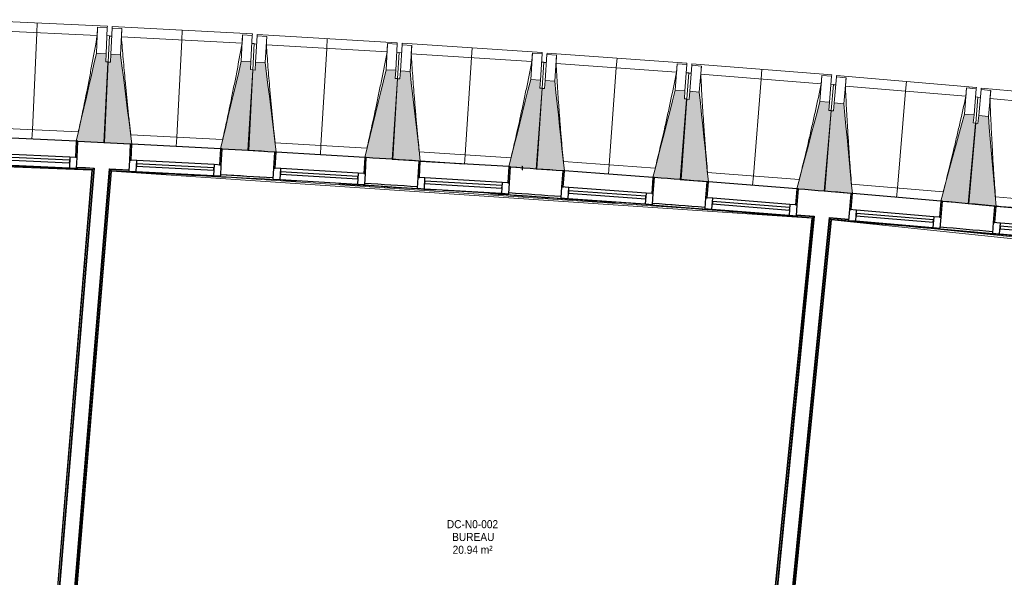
# Model space of a CAD drawing. Header units: millimetres. Extents: x -2845 to 74565, y -36590 to 13748.
# Tile 23 of 49: x 38311 to 44417, y -16971 to -13514. Entities that reach past the tile are written whole.
import ezdxf

# ---------------------------------------------------------------- set-up
doc = ezdxf.new("R2010")
doc.units = ezdxf.units.MM
doc.linetypes.add('Tiret', pattern=[2.5, 1.25, -1.25])
doc.layers.add('A-AREA', color=4, linetype='Tiret', lineweight=100, true_color=0x00ffff)
for name, color, linetype, lineweight in [('A-FLOR', 7, 'Continuous', 25), ('A-FLOR-HRAL', 7, 'Continuous', 18), ('A-GENM', 7, 'Continuous', 18), ('A-GLAZ', 7, 'Continuous', 25), ('A-WALL', 7, 'Continuous', 25), ('ESPACE', 7, 'Continuous', 30), ('I-WALL', 7, 'Continuous', 25), ('MUR', 7, 'Continuous', 25), ('S-BEAM', 7, 'Continuous', 18)]:
    doc.layers.add(name, color=color, linetype=linetype, lineweight=lineweight)
doc.styles.add('Arial_4', font='arial.ttf', dxfattribs={"width": 0.9, "height": 50})

# ---------------------------------------------------------------- blocks, each defined once
blk = doc.blocks.new('20_MUR PREFA_01 - Type 1-3119337-2021_015_1111_DCE_1_50_N0 FINI_CFO_DIS')
at = {"layer": 'A-GENM'}
for p, q in [((0, 722.1), (0, 661.4)), ((0, 661.4), (0, 58.5)), ((0, 0.7), (0, 58.5))]:
    blk.add_line(p, q, dxfattribs=at)
blk = doc.blocks.new('B02_DC_STR_rvt-1-2021_015_1111_DCE_1_50_N0 FINI_CFO_DIS')
at = {"layer": 'S-BEAM', "lineweight": 5, "true_color": 0x787878}
for points in [[(-14332.9, -14275.6), (-14309.9, -13775.2), (-14324.9, -13774.5), (-14322.6, -13724.5), (-14382.5, -13721.8), (-14507.6, -14266.8), (-14497.7, -14267.3), (-14497.7, -14268), (-14420.8, -14271.5)], [(-14172.5, -14285.5), (-14172.5, -14284.8), (-14162.7, -14284.8), (-14233.5, -13730.6), (-14293.4, -13727.5), (-14296.1, -13777.4), (-14311, -13776.6), (-14337.3, -14276.9), (-14175.5, -14285.4)], [(-13438.5, -14324), (-13412.3, -13823.8), (-13427.2, -13823), (-13425.1, -13773.1), (-13484.5, -13770), (-13613.1, -14314.2), (-13603.3, -14314.7), (-13603.3, -14315.4), (-13524.7, -14319.5)], [(-13278.2, -14335), (-13278.2, -14334.4), (-13268.4, -14334.4), (-13335.6, -13779.8), (-13395.5, -13776.3), (-13398.4, -13826.2), (-13413.4, -13825.3), (-13442.9, -14325.3), (-13279.8, -14335)], [(-12544.5, -14378.3), (-12515, -13878.3), (-12529.9, -13877.4), (-12527, -13827.5), (-12586.9, -13824), (-12719, -14367.4), (-12709.2, -14367.9), (-12709.2, -14368.6), (-12628.6, -14373.4)], [(-12374.3, -14391.1), (-12438, -13834.8), (-12497.9, -13830.9), (-12501.2, -13880.8), (-12516.1, -13879.8), (-12548.9, -14379.6), (-12429.4, -14387.4)], [(-11650.8, -14438.5), (-11618.1, -13938.6), (-11633, -13937.7), (-11629.7, -13887.8), (-11689.6, -13883.8), (-11824.8, -14424.6), (-11815.3, -14425.1), (-11815.3, -14427.7), (-11732.5, -14433.1)], [(-11480.8, -14451.6), (-11540.8, -13895.6), (-11600.7, -13891.3), (-11604.2, -13941.2), (-11619.2, -13940.1), (-11655.2, -14439.7), (-11490.7, -14451.6), (-11490.6, -14450.9), (-11488.2, -14451.1)], [(-10757.6, -14504.4), (-10721.5, -14004.8), (-10736.5, -14003.7), (-10732.9, -13953.9), (-10792.8, -13949.6), (-10931.9, -14491.2), (-10922.1, -14491.9), (-10922.1, -14492.6), (-10836.4, -14498.7)], [(-10587.6, -14518.7), (-10644, -13962.3), (-10703.8, -13957.6), (-10707.8, -14007.4), (-10722.7, -14006.3), (-10762, -14505.6), (-10597.5, -14518.6), (-10597.4, -14517.9), (-10594.6, -14518.1)], [(-9864.8, -14576.2), (-9825.5, -14076.8), (-9840.4, -14075.6), (-9836.5, -14025.8), (-9896.3, -14021.1), (-10039, -14561.8), (-10029.2, -14562.6), (-10029.2, -14563.3), (-9940.3, -14570.2)], [(-9694.9, -14591.5), (-9747.7, -14034.8), (-9807.5, -14029.7), (-9811.7, -14079.5), (-9826.7, -14078.3), (-9869.2, -14577.4), (-9704.8, -14591.4), (-9704.7, -14590.7), (-9701.4, -14591)], [(-8972.4, -14653.8), (-8929.9, -14154.7), (-8944.9, -14153.4), (-8940.6, -14103.6), (-9000.4, -14098.5), (-9146.6, -14638.2), (-9136.8, -14639.1), (-9136.8, -14639.8), (-9044.2, -14647.6)], [(-8802.6, -14670.9), (-8851.8, -14113.2), (-8911.6, -14107.7), (-8916.2, -14157.5), (-8931.1, -14156.1), (-8976.9, -14654.9), (-8808.8, -14670.3)]]:
    blk.add_hatch(color=8, dxfattribs=at).paths.add_polyline_path(points)
at = {"layer": 'S-BEAM'}
for p, q in [((-14314.7, -13553.6), (-15183.8, -13513.6)), ((-14314.7, -13553.6), (-14315.1, -13562.6)), ((-14377.7, -13611.4), (-15126.4, -13577)), ((-14375.1, -13559.9), (-14382.5, -13721.8)), ((-14375.1, -13559.9), (-14315.1, -13562.6)), ((-14375.1, -13560.1), (-14375.1, -13559.9)), ((-14315.1, -13562.6), (-14322.6, -13724.5)), ((-14302.5, -13613.3), (-14317.4, -13612.6)), ((-14302.5, -13613.3), (-14309.9, -13775.2)), ((-14287.6, -13615.6), (-14302.5, -13614.8)), ((-14293.4, -13727.5), (-14284.9, -13565.6)), ((-14284.9, -13565.6), (-14284.5, -13556.6)), ((-14284.9, -13565.6), (-14225, -13568.8)), ((-13415.7, -13602.2), (-14284.5, -13556.6)), ((-14233.5, -13730.6), (-14225, -13568.8)), ((-14225, -13568.8), (-14225, -13569)), ((-13476, -13608.1), (-13484.5, -13770)), ((-13476.1, -13608.3), (-13476, -13608.1)), ((-13476, -13608.1), (-13416.1, -13611.2)), ((-13416.1, -13611.2), (-13424.6, -13773.1)), ((-13415.7, -13602.2), (-13416.1, -13611.2)), ((-13395.5, -13776.3), (-13385.9, -13614.4)), ((-13385.9, -13614.4), (-13385.4, -13605.4)), ((-13385.9, -13614.4), (-13326, -13618)), ((-12516.9, -13656.7), (-13385.4, -13605.4)), ((-13479, -13659.6), (-14227.5, -13620.3)), ((-13403.8, -13662), (-13418.7, -13661.2)), ((-13403.8, -13662), (-13412.3, -13823.8)), ((-13388.9, -13664.4), (-13403.9, -13663.5)), ((-13335.6, -13779.8), (-13326, -13618)), ((-12580.6, -13713.6), (-13328.8, -13669.5)), ((-13326, -13618), (-13326, -13618.2)), ((-12577.3, -13662.2), (-12586.9, -13824)), ((-12577.4, -13662.4), (-12577.3, -13662.2)), ((-12577.3, -13662.2), (-12517.4, -13665.7)), ((-12517.4, -13665.7), (-12527, -13827.5)), ((-12516.9, -13656.7), (-12517.4, -13665.7)), ((-12497.9, -13830.9), (-12487.3, -13669.1)), ((-12487.3, -13669.1), (-12486.7, -13660.1)), ((-12487.3, -13669.1), (-12427.4, -13673)), ((-11618.6, -13717), (-12486.7, -13660.1)), ((-12438, -13834.8), (-12427.4, -13673)), ((-12427.4, -13673), (-12427.4, -13673.3)), ((-14322.6, -13724.5), (-14382.5, -13721.8)), ((-14324.9, -13774.5), (-14322.6, -13724.5)), ((-14293.4, -13727.5), (-14296.1, -13777.4)), ((-14233.5, -13730.6), (-14293.4, -13727.5)), ((-12505.4, -13716.5), (-12520.4, -13715.6)), ((-12505.4, -13716.5), (-12515, -13878.3)), ((-12490.6, -13719), (-12505.5, -13718)), ((-11682.6, -13773.5), (-12430.5, -13724.5)), ((-11679, -13722.1), (-11689.6, -13883.8)), ((-11679.1, -13722.4), (-11679, -13722.1)), ((-11679, -13722.1), (-11619.1, -13726)), ((-11619.1, -13726), (-11629.7, -13887.8)), ((-11618.6, -13717), (-11619.1, -13726)), ((-11600.7, -13891.3), (-11589, -13729.6)), ((-11589, -13729.6), (-11588.3, -13720.6)), ((-11589, -13729.6), (-11529.2, -13733.9)), ((-10720.6, -13783.2), (-11588.3, -13720.6)), ((-11540.8, -13895.6), (-11529.2, -13733.9)), ((-11529.2, -13733.9), (-11529.1, -13734.2)), ((-14311, -13776.6), (-14337.3, -14276.9)), ((-14332.9, -14275.6), (-14309.9, -13775.2)), ((-14309.9, -13775.2), (-14324.9, -13774.5)), ((-14296.1, -13777.4), (-14311, -13776.6)), ((-13424.6, -13773.1), (-13484.5, -13770)), ((-13427.2, -13823), (-13424.6, -13773.1)), ((-13395.5, -13776.3), (-13398.4, -13826.2)), ((-13335.6, -13779.8), (-13395.5, -13776.3)), ((-11607.4, -13776.9), (-11622.4, -13775.9)), ((-11607.4, -13776.9), (-11618.1, -13938.6)), ((-11592.6, -13779.5), (-11607.5, -13778.4)), ((-10785, -13839.3), (-11532.6, -13785.4)), ((-10781.1, -13787.9), (-10792.8, -13949.6)), ((-10781.1, -13787.9), (-10721.2, -13792.2)), ((-10781.1, -13788.1), (-10781.1, -13787.9)), ((-10721.2, -13792.2), (-10732.9, -13953.9)), ((-10720.6, -13783.2), (-10721.2, -13792.2)), ((-10703.8, -13957.6), (-10691.1, -13796)), ((-10691.1, -13796), (-10690.4, -13787)), ((-10691.1, -13796), (-10631.3, -13800.7)), ((-9823.1, -13855.2), (-10690.4, -13787)), ((-13413.4, -13825.3), (-13442.9, -14325.3)), ((-13438.5, -14324), (-13412.3, -13823.8)), ((-13412.3, -13823.8), (-13427.2, -13823)), ((-13398.4, -13826.2), (-13413.4, -13825.3)), ((-12527, -13827.5), (-12586.9, -13824)), ((-12529.9, -13877.4), (-12527, -13827.5)), ((-12497.9, -13830.9), (-12501.2, -13880.8)), ((-12438, -13834.8), (-12497.9, -13830.9)), ((-10709.9, -13843.1), (-10724.8, -13842.1)), ((-10709.9, -13843.1), (-10721.5, -14004.8)), ((-10695, -13845.8), (-10710, -13844.7)), ((-10644, -13962.3), (-10631.3, -13800.7)), ((-9887.9, -13910.9), (-10635.1, -13852.1)), ((-10631.3, -13800.7), (-10631.3, -13801)), ((-9883.6, -13859.5), (-9896.3, -14021.1)), ((-9883.7, -13859.8), (-9883.6, -13859.5)), ((-9883.6, -13859.5), (-9823.8, -13864.2)), ((-9823.1, -13855.2), (-9823.8, -13864.2)), ((-9793.7, -13868.2), (-9792.9, -13859.2)), ((-8926.1, -13933), (-9792.9, -13859.2)), ((-12516.1, -13879.8), (-12548.9, -14379.6)), ((-12544.5, -14378.3), (-12515, -13878.3)), ((-12515, -13878.3), (-12529.9, -13877.4)), ((-12501.2, -13880.8), (-12516.1, -13879.8)), ((-11629.7, -13887.8), (-11689.6, -13883.8)), ((-11633, -13937.7), (-11629.7, -13887.8)), ((-11600.7, -13891.3), (-11604.2, -13941.2)), ((-11540.8, -13895.6), (-11600.7, -13891.3)), ((-9823.8, -13864.2), (-9836.5, -14025.8)), ((-9812.8, -13915.2), (-9827.7, -13914.1)), ((-9812.8, -13915.2), (-9825.5, -14076.8)), ((-9798, -13918), (-9812.9, -13916.7)), ((-9807.5, -14029.7), (-9793.7, -13868.2)), ((-9793.7, -13868.2), (-9733.9, -13873.3)), ((-9747.7, -14034.8), (-9733.9, -13873.3)), ((-9733.9, -13873.3), (-9733.9, -13873.6)), ((-11619.2, -13940.1), (-11655.2, -14439.7)), ((-11650.8, -14438.5), (-11618.1, -13938.6)), ((-11618.1, -13938.6), (-11633, -13937.7)), ((-11604.2, -13941.2), (-11619.2, -13940.1)), ((-10732.9, -13953.9), (-10792.8, -13949.6)), ((-10736.5, -14003.7), (-10732.9, -13953.9)), ((-10703.8, -13957.6), (-10707.8, -14007.4)), ((-10644, -13962.3), (-10703.8, -13957.6)), ((-8991.2, -13988.3), (-9738.1, -13924.7)), ((-8986.6, -13937), (-9000.4, -14098.5)), ((-8986.7, -13937.2), (-8986.6, -13937)), ((-8986.6, -13937), (-8926.8, -13942.1)), ((-8926.8, -13942.1), (-8940.6, -14103.6)), ((-8926.1, -13933), (-8926.8, -13942.1)), ((-8911.6, -14107.7), (-8896.8, -13946.3)), ((-8896.8, -13946.3), (-8896, -13937.2)), ((-8896.8, -13946.3), (-8837, -13951.7)), ((-8029.6, -14016.7), (-8896, -13937.2)), ((-8851.8, -14113.2), (-8837, -13951.7)), ((-8837, -13951.7), (-8837, -13952)), ((-10722.7, -14006.3), (-10762, -14505.6)), ((-10757.6, -14504.4), (-10721.5, -14004.8)), ((-10721.5, -14004.8), (-10736.5, -14003.7)), ((-10707.8, -14007.4), (-10722.7, -14006.3)), ((-9836.5, -14025.8), (-9896.3, -14021.1)), ((-9840.4, -14075.6), (-9836.5, -14025.8)), ((-9807.5, -14029.7), (-9811.7, -14079.5)), ((-9747.7, -14034.8), (-9807.5, -14029.7)), ((-8916.1, -13993.2), (-8931.1, -13991.9)), ((-8916.1, -13993.2), (-8929.9, -14154.7)), ((-8901.3, -13996), (-8916.3, -13994.7)), ((-8095.1, -14071.6), (-8841.5, -14003.1)), ((-9826.7, -14078.3), (-9869.2, -14577.4)), ((-9864.8, -14576.2), (-9825.5, -14076.8)), ((-9825.5, -14076.8), (-9840.4, -14075.6)), ((-9811.7, -14079.5), (-9826.7, -14078.3)), ((-8940.6, -14103.6), (-9000.4, -14098.5)), ((-8944.9, -14153.4), (-8940.6, -14103.6)), ((-8931.1, -14156.1), (-8976.9, -14654.9)), ((-8972.4, -14653.8), (-8929.9, -14154.7)), ((-8929.9, -14154.7), (-8944.9, -14153.4)), ((-8916.2, -14157.5), (-8931.1, -14156.1)), ((-8911.6, -14107.7), (-8916.2, -14157.5)), ((-8851.8, -14113.2), (-8911.6, -14107.7)), ((-15064.7, -14183.4), (-14494.8, -14209.6)), ((-14497.8, -14268), (-14332.9, -14275.6)), ((-14337.3, -14276.9), (-14172.5, -14285.5)), ((-14169.7, -14227.1), (-13600, -14257)), ((-13275, -14276.6), (-12705.5, -14310.3)), ((-13603.4, -14315.4), (-13438.5, -14324)), ((-13442.9, -14325.3), (-13278.2, -14335)), ((-12380.7, -14332), (-11811.4, -14369.3)), ((-12709.3, -14368.6), (-12544.5, -14378.3)), ((-12548.9, -14379.6), (-12374.3, -14391.1)), ((-12099.8, -14408.4), (-12374.3, -14390.4)), ((-11486.7, -14393.2), (-10917.7, -14434.2)), ((-11815.5, -14427.7), (-11650.8, -14438.5)), ((-11655.2, -14439.7), (-11490.7, -14451.6)), ((-10593.1, -14460.2), (-10024.4, -14505)), ((-10922.2, -14492.6), (-10757.6, -14504.4)), ((-10762, -14505.6), (-10597.5, -14518.6)), ((-10029.3, -14563.2), (-9864.8, -14576.2)), ((-9869.2, -14577.4), (-9704.8, -14591.4)), ((-9700.1, -14533.1), (-9131.6, -14581.5)), ((-9136.9, -14639.7), (-8972.4, -14653.8)), ((-8807.5, -14611.7), (-8239.4, -14663.8)), ((-8976.9, -14654.9), (-8802.6, -14670.9)), ((-8528.7, -14695.3), (-8802.7, -14670.2))]:
    blk.add_line(p, q, dxfattribs=at)
at = {"layer": 'S-BEAM', "flags": 128}
for points in [[(-14377.7, -13611.4), (-14377.2, -13601.1), (-14376.7, -13590.9), (-14376.1, -13580.6), (-14375.6, -13570.4), (-14375.1, -13560.1)], [(-14225, -13569), (-14225.5, -13579.3), (-14226, -13589.5), (-14226.5, -13599.8), (-14227, -13610), (-14227.5, -13620.3)], [(-13479, -13659.6), (-13478.4, -13649.3), (-13477.8, -13639.1), (-13477.2, -13628.8), (-13476.7, -13618.6), (-13476.1, -13608.3)], [(-13326, -13618.2), (-13326.6, -13628.5), (-13327.2, -13638.7), (-13327.7, -13649), (-13328.3, -13659.2), (-13328.8, -13669.5)], [(-12580.6, -13713.6), (-12580, -13703.4), (-12579.3, -13693.2), (-12578.7, -13682.9), (-12578, -13672.7), (-12577.4, -13662.4)], [(-12427.4, -13673.3), (-12428, -13683.5), (-12428.7, -13693.8), (-12429.3, -13704), (-12429.9, -13714.3), (-12430.5, -13724.5)], [(-14382.5, -13721.8), (-14398.2, -13790), (-14413.8, -13858.2), (-14429.5, -13926.4), (-14445.1, -13994.7), (-14460.8, -14062.9), (-14476.4, -14131.1), (-14492.1, -14199.3), (-14507.6, -14266.8)], [(-14162.6, -14285.3), (-14171.4, -14216.6), (-14180.3, -14147.2), (-14189.1, -14077.8), (-14198, -14008.3), (-14206.9, -13938.9), (-14215.8, -13869.5), (-14224.6, -13800.1), (-14233.5, -13730.6)], [(-11682.6, -13773.5), (-11681.9, -13763.3), (-11681.2, -13753.1), (-11680.5, -13742.8), (-11679.8, -13732.6), (-11679.1, -13722.4)], [(-11529.1, -13734.2), (-11529.8, -13744.4), (-11530.5, -13754.7), (-11531.2, -13764.9), (-11531.9, -13775.2), (-11532.6, -13785.4)], [(-13484.5, -13770), (-13500.6, -13838.1), (-13516.7, -13906.2), (-13532.8, -13974.3), (-13548.9, -14042.4), (-13565, -14110.5), (-13581.1, -14178.6), (-13597.2, -14246.8), (-13613.1, -14314.2)], [(-13268.3, -14334.9), (-13276.6, -14266.2), (-13285.1, -14196.7), (-13293.5, -14127.2), (-13301.9, -14057.7), (-13310.3, -13988.2), (-13318.8, -13918.8), (-13327.2, -13849.3), (-13335.6, -13779.8)], [(-10785, -13839.3), (-10784.3, -13829.1), (-10783.5, -13818.8), (-10782.7, -13808.6), (-10781.9, -13798.4), (-10781.1, -13788.1)], [(-12586.9, -13824), (-12603.4, -13892), (-12620, -13960), (-12636.5, -14028), (-12653, -14096), (-12669.6, -14164), (-12686.1, -14232), (-12702.6, -14300), (-12719, -14367.4)], [(-12374.3, -14391.1), (-12382.2, -14321.5), (-12390.2, -14252), (-12398.2, -14182.5), (-12406.1, -14112.9), (-12414.1, -14043.4), (-12422.1, -13973.9), (-12430, -13904.3), (-12438, -13834.8)], [(-10631.3, -13801), (-10632.1, -13811.2), (-10632.8, -13821.4), (-10633.6, -13831.7), (-10634.4, -13841.9), (-10635.1, -13852.1)], [(-9887.9, -13910.9), (-9887.1, -13900.7), (-9886.2, -13890.4), (-9885.4, -13880.2), (-9884.5, -13870), (-9883.7, -13859.8)], [(-11689.6, -13883.8), (-11706.6, -13951.7), (-11723.6, -14019.6), (-11740.6, -14087.5), (-11757.5, -14155.4), (-11774.5, -14223.3), (-11791.5, -14291.2), (-11808.5, -14359.1), (-11824.8, -14424.6)], [(-11480.8, -14451.6), (-11488.2, -14382.7), (-11495.7, -14313.1), (-11503.2, -14243.5), (-11510.7, -14174), (-11518.3, -14104.4), (-11525.8, -14034.8), (-11533.3, -13965.2), (-11540.8, -13895.6)], [(-9733.9, -13873.6), (-9734.7, -13883.8), (-9735.6, -13894), (-9736.4, -13904.2), (-9737.2, -13914.5), (-9738.1, -13924.7)], [(-10792.8, -13949.6), (-10810.2, -14017.3), (-10827.6, -14085.1), (-10845, -14152.9), (-10862.4, -14220.7), (-10879.8, -14288.5), (-10897.3, -14356.3), (-10914.7, -14424.1), (-10931.9, -14491.2)], [(-10587.6, -14518.7), (-10594.6, -14449.7), (-10601.6, -14380.1), (-10608.7, -14310.5), (-10615.8, -14240.8), (-10622.8, -14171.2), (-10629.9, -14101.6), (-10637, -14031.9), (-10644, -13962.3)], [(-8991.2, -13988.3), (-8990.3, -13978.1), (-8989.4, -13967.9), (-8988.5, -13957.7), (-8987.6, -13947.4), (-8986.7, -13937.2)], [(-8837, -13952), (-8837.9, -13962.2), (-8838.8, -13972.4), (-8839.7, -13982.7), (-8840.6, -13992.9), (-8841.5, -14003.1)], [(-9896.3, -14021.1), (-9914.2, -14088.8), (-9932.1, -14156.4), (-9949.9, -14224.1), (-9967.8, -14291.8), (-9985.6, -14359.5), (-10003.5, -14427.1), (-10021.4, -14494.8), (-10039, -14561.8)], [(-9694.9, -14591.5), (-9701.4, -14522.5), (-9708, -14452.9), (-9714.6, -14383.2), (-9721.3, -14313.5), (-9727.9, -14243.8), (-9734.5, -14174.2), (-9741.1, -14104.5), (-9747.7, -14034.8)], [(-9000.4, -14098.5), (-9018.7, -14166), (-9037, -14233.6), (-9055.3, -14301.1), (-9073.6, -14368.7), (-9091.9, -14436.2), (-9110.2, -14503.8), (-9128.5, -14571.4), (-9146.6, -14638.2)], [(-8802.6, -14670.9), (-8808.8, -14601.2), (-8814.9, -14531.5), (-8821.1, -14461.7), (-8827.2, -14392), (-8833.4, -14322.3), (-8839.5, -14252.6), (-8845.7, -14182.9), (-8851.8, -14113.2)]]:
    blk.add_lwpolyline(points, dxfattribs=at)
at = {"layer": 'S-BEAM'}
for points, knots in [([(-14494.9, -14209.6), (-14485.9, -14168.3), (-14472.3, -14104.5), (-14454.5, -14017.9), (-14439.8, -13944.7), (-14424.4, -13865.7), (-14403, -13752.7), (-14387.7, -13668), (-14377.7, -13611.4)], [0.0183438, 0.0183438, 0.0183438, 0.0183438, 0.2222222, 0.3333333, 0.4444444, 0.5833333, 0.7222222, 1, 1, 1, 1]), ([(-14227.5, -13620.3), (-14224, -13666.1), (-14218.5, -13734.8), (-14210.6, -13826.4), (-14203.8, -13900.8), (-14196.2, -13981), (-14187.4, -14066.8), (-14178.6, -14148.9), (-14172.5, -14202.3), (-14169.6, -14227.1)], [0, 0, 0, 0, 0.2222222, 0.3333333, 0.4444444, 0.5833333, 0.7222222, 0.8611111, 0.9816328, 0.9816328, 0.9816328, 0.9816328]), ([(-13600.1, -14257), (-13590.8, -14215.8), (-13576.8, -14152), (-13558.5, -14065.6), (-13543.3, -13992.5), (-13527.4, -13913.6), (-13505.2, -13800.7), (-13489.3, -13716.1), (-13479, -13659.6)], [0.0183438, 0.0183438, 0.0183438, 0.0183438, 0.2222222, 0.3333333, 0.4444444, 0.5833333, 0.7222222, 1, 1, 1, 1]), ([(-13328.8, -13669.5), (-13325.6, -13715.3), (-13320.6, -13784.1), (-13313.3, -13875.7), (-13307, -13950.2), (-13299.9, -14030.3), (-13291.7, -14116.2), (-13283.4, -14198.4), (-13277.6, -14251.8), (-13274.9, -14276.7)], [0, 0, 0, 0, 0.2222222, 0.3333333, 0.4444444, 0.5833333, 0.7222222, 0.8611111, 0.9816328, 0.9816328, 0.9816328, 0.9816328]), ([(-12705.6, -14310.3), (-12696.1, -14269.1), (-12681.6, -14205.5), (-12662.7, -14119.2), (-12647.1, -14046.1), (-12630.7, -13967.3), (-12607.8, -13854.6), (-12591.3, -13770.1), (-12580.6, -13713.6)], [0.0183438, 0.0183438, 0.0183438, 0.0183438, 0.2222222, 0.3333333, 0.4444444, 0.5833333, 0.7222222, 1, 1, 1, 1]), ([(-12430.5, -13724.5), (-12427.6, -13770.4), (-12423, -13839.2), (-12416.3, -13930.8), (-12410.5, -14005.4), (-12403.9, -14085.6), (-12396.3, -14171.5), (-12388.5, -14253.7), (-12383.1, -14307.2), (-12380.5, -14332)], [0, 0, 0, 0, 0.2222222, 0.3333333, 0.4444444, 0.5833333, 0.7222222, 0.8611111, 0.9816328, 0.9816328, 0.9816328, 0.9816328]), ([(-11811.5, -14369.4), (-11801.7, -14328.3), (-11786.8, -14264.7), (-11767.4, -14178.5), (-11751.3, -14105.6), (-11734.3, -14026.9), (-11710.7, -13914.3), (-11693.7, -13829.9), (-11682.6, -13773.5)], [0.0183438, 0.0183438, 0.0183438, 0.0183438, 0.2222222, 0.3333333, 0.4444444, 0.5833333, 0.7222222, 1, 1, 1, 1]), ([(-11532.6, -13785.4), (-11530, -13831.3), (-11525.9, -13900.1), (-11519.7, -13991.8), (-11514.5, -14066.4), (-11508.4, -14146.6), (-11501.3, -14232.6), (-11494.1, -14314.9), (-11489, -14368.4), (-11486.6, -14393.2)], [0, 0, 0, 0, 0.2222222, 0.3333333, 0.4444444, 0.5833333, 0.7222222, 0.8611111, 0.9816328, 0.9816328, 0.9816328, 0.9816328]), ([(-10917.8, -14434.3), (-10907.7, -14393.2), (-10892.5, -14329.8), (-10872.4, -14243.7), (-10855.8, -14170.9), (-10838.4, -14092.3), (-10814.1, -13979.9), (-10796.5, -13895.6), (-10785, -13839.3)], [0.0183438, 0.0183438, 0.0183438, 0.0183438, 0.2222222, 0.3333333, 0.4444444, 0.5833333, 0.7222222, 1, 1, 1, 1]), ([(-10635.1, -13852.1), (-10632.8, -13898), (-10629.1, -13966.9), (-10623.6, -14058.6), (-10618.8, -14133.2), (-10613.2, -14213.5), (-10606.7, -14299.5), (-10600, -14381.8), (-10595.3, -14435.4), (-10593, -14460.2)], [0, 0, 0, 0, 0.2222222, 0.3333333, 0.4444444, 0.5833333, 0.7222222, 0.8611111, 0.9816328, 0.9816328, 0.9816328, 0.9816328]), ([(-10024.5, -14505), (-10014.2, -14464), (-9998.5, -14400.7), (-9977.9, -14314.7), (-9960.8, -14242), (-9942.9, -14163.5), (-9917.8, -14051.3), (-9899.7, -13967.1), (-9887.9, -13910.9)], [0.0183438, 0.0183438, 0.0183438, 0.0183438, 0.2222222, 0.3333333, 0.4444444, 0.5833333, 0.7222222, 1, 1, 1, 1]), ([(-9738.1, -13924.7), (-9736.1, -13970.6), (-9732.8, -14039.5), (-9727.9, -14131.2), (-9723.6, -14205.9), (-9718.5, -14286.2), (-9712.6, -14372.3), (-9706.4, -14454.6), (-9702, -14508.2), (-9699.9, -14533.1)], [0, 0, 0, 0, 0.2222222, 0.3333333, 0.4444444, 0.5833333, 0.7222222, 0.8611111, 0.9816328, 0.9816328, 0.9816328, 0.9816328]), ([(-9131.7, -14581.5), (-9121.1, -14540.6), (-9105, -14477.4), (-9083.9, -14391.6), (-9066.4, -14319), (-9047.9, -14240.6), (-9022.1, -14128.6), (-9003.4, -14044.5), (-8991.2, -13988.3)], [0.0183438, 0.0183438, 0.0183438, 0.0183438, 0.2222222, 0.3333333, 0.4444444, 0.5833333, 0.7222222, 1, 1, 1, 1]), ([(-8841.5, -14003.1), (-8839.8, -14049.1), (-8837, -14117.9), (-8832.7, -14209.7), (-8828.8, -14284.4), (-8824.3, -14364.7), (-8818.9, -14450.8), (-8813.3, -14533.2), (-8809.3, -14586.8), (-8807.3, -14611.7)], [0, 0, 0, 0, 0.2222222, 0.3333333, 0.4444444, 0.5833333, 0.7222222, 0.8611111, 0.9816328, 0.9816328, 0.9816328, 0.9816328])]:
    blk.add_open_spline(points, degree=3, knots=knots, dxfattribs=at)
at = {"layer": 'S-BEAM', "color": 5, "lineweight": 25, "true_color": 0x0000ff}
for p, rotation in [((-14782.4, -14254.9), 357.3684062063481), ((-13887.9, -14300.5), 356.9953398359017), ((-12993.7, -14351.8), 356.6222734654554), ((-12099.9, -14409), 356.249207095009), ((-11206.4, -14472.1), 355.8761407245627), ((-10313.4, -14540.9), 355.5030743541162), ((-9420.8, -14615.6), 355.1300079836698)]:
    blk.add_blockref('20_MUR PREFA_01 - Type 1-3119337-2021_015_1111_DCE_1_50_N0 FINI_CFO_DIS', p, dxfattribs=dict(at, rotation=rotation))
blk = doc.blocks.new('XXX_VIDE FENETRE - 550-377501-2021_015_1111_DCE_1_50_N0 FINI_CFO_DIS')
at = {"layer": 'A-GLAZ'}
for p, q in [((-285, 0), (-285, -100)), ((-275, 0), (-285, 0)), ((275, 0), (-275, 0)), ((-275, -100), (-275, 0)), ((285, 0), (275, 0)), ((275, 0), (275, -100)), ((285, -100), (285, 0)), ((-285, -100), (-275, -100)), ((-240, -100), (-285, -100)), ((-285, -100), (-285, -167.5)), ((-240, -167.5), (-240, -100)), ((240, -100), (-240, -100)), ((240, -100), (240, -167.5)), ((285, -100), (240, -100)), ((275, -100), (285, -100)), ((285, -167.5), (285, -100)), ((-285, -167.5), (-240, -167.5)), ((-240, -167.5), (240, -167.5)), ((240, -167.5), (285, -167.5))]:
    blk.add_line(p, q, dxfattribs=at)
at = {"layer": 'A-GLAZ', "color": 173, "true_color": 0x5c63b1}
for p, q in [((240, -120), (-240, -120)), ((-240, -120), (-240, -135)), ((240, -135), (240, -120)), ((-240, -135), (240, -135))]:
    blk.add_line(p, q, dxfattribs=at)
blk = doc.blocks.new('Garde-corps - Garde-corps-505471-2021_015_1111_DCE_1_50_N0 FINI_CFO_DIS')
at = {"layer": 'A-FLOR-HRAL'}
for p, q in [((-17265.9, -14326.2), (-14802.9, -14420.9)), ((-14410.7, -14446.4), (-14803.3, -19179.3)), ((-14409, -14444.9), (-14801.8, -19181.1)), ((-14407.1, -14443.2), (-14800.2, -19182.9)), ((-14399.4, -14436.5), (-14793.7, -19190.6)), ((-14505.3, -14432.4), (-14399.4, -14436.5)), ((-14505.1, -14428.2), (-14396.1, -14433.6)), ((-14420.8, -14444.3), (-14409, -14444.9)), ((-14410.7, -14446.4), (-14410.7, -14446.4))]:
    blk.add_line(p, q, dxfattribs=at)
at = {"layer": 'A-FLOR-HRAL', "flags": 128}
for points in [[(-23168.9, -14284.7), (-17678.6, -14320.7), (-14410.7, -14446.4)], [(-14410.7, -14446.4), (-14410.7, -14446.4), (-14410.6, -14446.3), (-14410.5, -14446.2), (-14410.3, -14446), (-14410.1, -14445.8), (-14409.8, -14445.6), (-14409.6, -14445.4), (-14409.4, -14445.2), (-14409.2, -14445), (-14409, -14444.9)], [(-14407.1, -14443.2), (-14403.2, -14439.8), (-14399.4, -14436.5)], [(-14399.4, -14436.5), (-14399.2, -14436.4), (-14398.9, -14436.1), (-14398.5, -14435.7), (-14397.9, -14435.2), (-14397.3, -14434.7), (-14396.7, -14434.2), (-14396.1, -14433.6)]]:
    blk.add_lwpolyline(points, dxfattribs=at)
at = {"layer": 'A-FLOR-HRAL'}
for radius, start, end in [(137273, 87.112212, 90.771971), (137269.6, 87.113668, 87.605372)]:
    blk.add_arc((-21322.9, -151541.9), radius, start, end, dxfattribs=at)
blk = doc.blocks.new('Garde-corps - Garde-corps-505703-2021_015_1111_DCE_1_50_N0 FINI_CFO_DIS')
at = {"layer": 'A-FLOR-HRAL'}
for p, q in [((-14693, -19199), (-14298.4, -14441.6)), ((-14685.3, -19192.5), (-14291.9, -14449.1)), ((-14683.5, -19190.9), (-14290.3, -14450.9)), ((-14681.7, -19189.4), (-14288.8, -14452.6)), ((-14301.2, -14438.5), (-14180.9, -14444.7)), ((-14298.4, -14441.6), (-14181.1, -14449.5)), ((-14290.3, -14450.9), (-14221.6, -14454.4)), ((-14288.8, -14452.6), (-9946.8, -14744.5)), ((-14003.6, -14461.4), (-10204.3, -14716.8)), ((-13320.6, -14492.2), (-13287.6, -14494.1)), ((-13226, -14509.6), (-13144.8, -14514.5)), ((-12230.3, -14572.1), (-12116.5, -14579.7)), ((-10933.7, -14652.5), (-10909.1, -14654.3)), ((-11035.5, -14656.7), (-11030.4, -14657)), ((-9946.8, -14744.5), (-10346.7, -18775.8)), ((-9945, -14743), (-10345, -18775.9)), ((-9943.1, -14741.4), (-10341.1, -18754.3)), ((-9935.3, -14734.9), (-10334, -18754.4)), ((-10042.2, -14727.7), (-9935.3, -14734.9)), ((-10041.8, -14723.1), (-9932, -14732.2)), ((-10039.8, -14735.1), (-9945, -14743)), ((-9946.8, -14744.5), (-9946.8, -14744.5)), ((-10348.1, -18790.7), (-10363.9, -18949.9)), ((-10346.5, -18790.8), (-10362.3, -18950.1)), ((-10346.9, -18812.7), (-10358.4, -18928.5)), ((-10339.9, -18814.1), (-10351.2, -18928.6)), ((-10365.4, -18964.8), (-10381.2, -19124.1)), ((-10363.8, -18965), (-10379.6, -19124.2)), ((-10364.2, -18986.9), (-10375.7, -19102.6)), ((-10357.2, -18988.8), (-10368.5, -19102.7)), ((-10382.7, -19139), (-10423.2, -19547.4)), ((-10381, -19139.1), (-10421.5, -19547.5)), ((-10381.5, -19161), (-10419.8, -19547.7)), ((-10374.4, -19162.4), (-10412.7, -19548.4)), ((-14685.3, -19192.5), (-14693, -19199)), ((-11497, -19464.1), (-14693, -19199)), ((-11496.4, -19457), (-14685.3, -19192.5)), ((-11496.3, -19455.2), (-14683.5, -19190.9)), ((-11496.1, -19453.6), (-14681.7, -19189.4)), ((-11497.2, -19467), (-11497, -19464.1)), ((-11496.4, -19457), (-11497, -19464.1)), ((-11496.3, -19455.2), (-11496.4, -19457)), ((-11496.3, -19455.2), (-11496.1, -19453.6)), ((-10423.2, -19547.4), (-10421.5, -19547.5)), ((-10419.8, -19547.7), (-10421.5, -19547.5)), ((-10412.7, -19548.4), (-10419.8, -19547.7)), ((-10412.7, -19548.4), (-10409.7, -19548.7))]:
    blk.add_line(p, q, dxfattribs=at)
at = {"layer": 'A-FLOR-HRAL', "flags": 128}
for points in [[(-14291.9, -14449.1), (-14295.2, -14445.3), (-14298.4, -14441.6)], [(-9946.8, -14744.5), (-9946.8, -14744.5), (-9946.7, -14744.4), (-9946.5, -14744.3), (-9946.3, -14744.1), (-9946.1, -14743.9), (-9945.9, -14743.7), (-9945.6, -14743.5), (-9945.4, -14743.3), (-9945.2, -14743.2), (-9945, -14743)], [(-9943.1, -14741.4), (-9939.2, -14738.1), (-9935.3, -14734.9)], [(-9935.3, -14734.9), (-9935.2, -14734.8), (-9934.8, -14734.5), (-9934.4, -14734.1), (-9933.8, -14733.7), (-9933.2, -14733.2), (-9932.6, -14732.7), (-9932, -14732.2)]]:
    blk.add_lwpolyline(points, dxfattribs=at)
at = {"layer": 'A-FLOR-HRAL'}
for radius, start, end in [(137273, 85.24477, 87.064083), (137269.6, 86.648438, 87.062717), (137283.1, 86.667186, 86.779999), (137283.1, 86.270695, 86.406616), (137269.6, 86.221927, 86.473789), (137283.1, 85.897745, 86.032794), (137269.6, 85.755463, 86.080121), (137269.6, 85.246202, 85.659974), (137283.1, 85.524362, 85.642176)]:
    blk.add_arc((-21322.9, -151541.9), radius, start, end, dxfattribs=at)
for points, knots in [([(-14298.4, -14441.6), (-14298.4, -14441.6), (-14298.5, -14441.6), (-14298.5, -14441.5), (-14298.6, -14441.5), (-14298.6, -14441.4), (-14298.7, -14441.3), (-14298.8, -14441.2), (-14298.9, -14441.1), (-14299, -14441), (-14299.1, -14440.9), (-14299.2, -14440.8), (-14299.3, -14440.6), (-14299.4, -14440.5), (-14299.5, -14440.4), (-14299.6, -14440.2), (-14299.8, -14440.1), (-14299.9, -14439.9), (-14300.2, -14439.6), (-14300.7, -14439.1), (-14301, -14438.7), (-14301.2, -14438.5)], [0, 0, 0, 0, 0.071429, 0.107143, 0.142857, 0.214286, 0.25, 0.285714, 0.321429, 0.357143, 0.392857, 0.428571, 0.464286, 0.5, 0.535714, 0.571429, 0.607143, 0.642857, 0.714286, 0.857143, 1, 1, 1, 1]), ([(-14288.8, -14452.6), (-14288.8, -14452.6), (-14288.8, -14452.6), (-14288.9, -14452.5), (-14289, -14452.4), (-14289.1, -14452.3), (-14289.2, -14452.1), (-14289.4, -14452), (-14289.6, -14451.8), (-14289.8, -14451.5), (-14289.9, -14451.4), (-14290.1, -14451.1), (-14290.2, -14451), (-14290.3, -14450.9)], [0.075, 0.075, 0.075, 0.075, 0.15, 0.2125, 0.275, 0.35, 0.425, 0.5, 0.6, 0.7, 0.775, 0.85, 1, 1, 1, 1]), ([(-14693, -19199), (-14693, -19199), (-14693.1, -19199), (-14693.3, -19199.2), (-14693.5, -19199.3), (-14693.7, -19199.5), (-14693.8, -19199.7), (-14694, -19199.8), (-14694.3, -19200), (-14694.6, -19200.3), (-14694.8, -19200.5), (-14695.1, -19200.7), (-14695.6, -19201.1), (-14696, -19201.5), (-14696.3, -19201.7)], [0, 0, 0, 0, 0.166667, 0.25, 0.333333, 0.416667, 0.458333, 0.5, 0.583333, 0.666667, 0.708333, 0.75, 0.833333, 1, 1, 1, 1]), ([(-14681.7, -19189.4), (-14681.7, -19189.4), (-14681.7, -19189.4), (-14681.8, -19189.5), (-14682, -19189.6), (-14682.2, -19189.8), (-14682.3, -19189.9), (-14682.5, -19190.1), (-14682.6, -19190.2), (-14682.8, -19190.3), (-14682.9, -19190.4), (-14683, -19190.5), (-14683.1, -19190.6), (-14683.3, -19190.7), (-14683.4, -19190.8), (-14683.5, -19190.9)], [0.1, 0.1, 0.1, 0.1, 0.2, 0.3, 0.4, 0.475, 0.55, 0.6, 0.65, 0.7, 0.75, 0.8, 0.85, 0.9, 1, 1, 1, 1])]:
    blk.add_open_spline(points, degree=3, knots=knots, dxfattribs=at)
blk = doc.blocks.new('Garde-corps - Garde-corps-505843-2021_015_1111_DCE_1_50_N0 FINI_CFO_DIS')
at = {"layer": 'A-FLOR-HRAL'}
for p, q in [((-10233.5, -18764.4), (-9834.6, -14743.3)), ((-10226.9, -18787.6), (-9826.7, -14752.9)), ((-10226.4, -18765.7), (-9828.2, -14751)), ((-10225.2, -18787.8), (-9825.2, -14754.7)), ((-9837.3, -14740.1), (-9718.3, -14750.1)), ((-9834.6, -14743.3), (-9718.7, -14755.3)), ((-9825.2, -14754.7), (-4600.3, -15294.7)), ((-9591.9, -14768.4), (-4588.7, -15285.5)), ((-8517.7, -14869.2), (-8446.7, -14875.9)), ((-8258.5, -14881.8), (-8097.5, -14897.3)), ((-8084.4, -14898.6), (-7936.5, -14913)), ((-7981.2, -14920.5), (-7771.3, -14941.2)), ((-7273.8, -14982.5), (-7144.3, -14995.9)), ((-6635.1, -15058.7), (-6618.7, -15060.5)), ((-6556.6, -15067.2), (-6458.6, -15077.8)), ((-6479.6, -15063.6), (-6333.6, -15079.5)), ((-6318.2, -15081.2), (-6156.9, -15099.1)), ((-4600.3, -15294.7), (-4938.3, -18181)), ((-4598.5, -15293.3), (-4936.9, -18182.8)), ((-4596.6, -15291.7), (-4935.4, -18184.8)), ((-4588.7, -15285.5), (-4929.1, -18192.7)), ((-4701.1, -15268.7), (-4595.5, -15281.7)), ((-7517.9, -17878.9), (-7713.5, -19767.3)), ((-7516.5, -17880.7), (-7712, -19769.1)), ((-7514.9, -17882.7), (-7710.4, -19771)), ((-4938.3, -18181), (-7517.9, -17878.9)), ((-4936.9, -18182.8), (-7516.5, -17880.7)), ((-4935.4, -18184.8), (-7514.9, -17882.7)), ((-7514.9, -17882.7), (-7508.6, -17890.6)), ((-7508.6, -17890.6), (-7704.1, -19778.7)), ((-4929.1, -18192.7), (-7508.6, -17890.6)), ((-4935.4, -18184.8), (-4929.1, -18192.7)), ((-10244.1, -18961.8), (-10228.3, -18802.6)), ((-10242.5, -18962), (-10226.7, -18802.7)), ((-10250.7, -18938.5), (-10239.4, -18824.1)), ((-10243.7, -18939.8), (-10232.2, -18824.1)), ((-10261.4, -19135.9), (-10245.6, -18976.7)), ((-10259.8, -19136.1), (-10244, -18976.9)), ((-10268, -19112.7), (-10256.7, -18998.2)), ((-10261, -19114), (-10249.5, -18998.3)), ((-10304.1, -19566), (-10262.9, -19150.9)), ((-10302.4, -19566.2), (-10261.2, -19151)), ((-10312.9, -19565.3), (-10273.9, -19172.4)), ((-10305.8, -19565.9), (-10266.8, -19172.4)), ((-9242.3, -19651.1), (-9242.5, -19654.1)), ((-9242.3, -19651.1), (-9241.7, -19644)), ((-7704.1, -19778.7), (-9242.3, -19651.1)), ((-9241.7, -19644), (-9241.5, -19642.2)), ((-7710.4, -19771), (-9241.7, -19644)), ((-9241.4, -19640.6), (-9241.5, -19642.2)), ((-7712, -19769.1), (-9241.5, -19642.2)), ((-7713.5, -19767.3), (-9241.4, -19640.6)), ((-7710.4, -19771), (-7704.1, -19778.7))]:
    blk.add_line(p, q, dxfattribs=at)
at = {"layer": 'A-FLOR-HRAL', "flags": 128}
for points in [[(-9828.2, -14751), (-9831.4, -14747.2), (-9834.6, -14743.3)], [(-4600.3, -15294.7), (-4600.3, -15294.7), (-4600.2, -15294.6), (-4600.1, -15294.5), (-4599.9, -15294.3), (-4599.6, -15294.1), (-4599.4, -15294), (-4599.2, -15293.8), (-4598.9, -15293.6), (-4598.7, -15293.4), (-4598.5, -15293.3)], [(-4596.6, -15291.7), (-4592.6, -15288.6), (-4588.7, -15285.5)], [(-4588.7, -15285.5), (-4588.5, -15285.4), (-4588.2, -15285.2), (-4587.7, -15284.8), (-4587.2, -15284.4), (-4586.6, -15283.9), (-4586, -15283.4), (-4585.4, -15282.9)]]:
    blk.add_lwpolyline(points, dxfattribs=at)
at = {"layer": 'A-FLOR-HRAL'}
for radius, start, end in [(137273, 83.001273, 85.19666), (137271.2, 84.911937, 85.195943), (137269.6, 84.677453, 85.195271), (137283.1, 84.777165, 84.913087), (137269.6, 84.193646, 84.601317), (137283.1, 84.030833, 84.166322), (137269.6, 83.602126, 84.001978), (137271.2, 83.550483, 83.770246), (137269.6, 83.002675, 83.51766), (137283.1, 83.283636, 83.419558), (137271.2, 83.001996, 83.285881)]:
    blk.add_arc((-21322.9, -151541.9), radius, start, end, dxfattribs=at)
for points, knots in [([(-9834.6, -14743.3), (-9834.6, -14743.3), (-9834.6, -14743.3), (-9834.7, -14743.2), (-9834.7, -14743.2), (-9834.8, -14743.1), (-9834.9, -14743), (-9835, -14742.9), (-9835.1, -14742.8), (-9835.2, -14742.7), (-9835.2, -14742.6), (-9835.3, -14742.4), (-9835.5, -14742.3), (-9835.6, -14742.2), (-9835.7, -14742), (-9835.8, -14741.9), (-9835.9, -14741.8), (-9836.1, -14741.6), (-9836.4, -14741.2), (-9836.8, -14740.7), (-9837.1, -14740.3), (-9837.3, -14740.1)], [0, 0, 0, 0, 0.071429, 0.107143, 0.142857, 0.214286, 0.25, 0.285714, 0.321429, 0.357143, 0.392857, 0.428571, 0.464286, 0.5, 0.535714, 0.571429, 0.607143, 0.642857, 0.714286, 0.857143, 1, 1, 1, 1]), ([(-9825.2, -14754.7), (-9825.2, -14754.7), (-9825.2, -14754.6), (-9825.3, -14754.6), (-9825.3, -14754.4), (-9825.5, -14754.3), (-9825.6, -14754.2), (-9825.7, -14754), (-9825.9, -14753.8), (-9826.1, -14753.5), (-9826.3, -14753.4), (-9826.4, -14753.1), (-9826.6, -14753), (-9826.7, -14752.9)], [0.075, 0.075, 0.075, 0.075, 0.15, 0.2125, 0.275, 0.35, 0.425, 0.5, 0.6, 0.7, 0.775, 0.85, 1, 1, 1, 1]), ([(-7517.9, -17878.9), (-7517.9, -17878.9), (-7517.9, -17878.9), (-7517.8, -17879.1), (-7517.7, -17879.2), (-7517.5, -17879.4), (-7517.4, -17879.6), (-7517.3, -17879.7), (-7517.1, -17879.9), (-7517, -17880), (-7516.9, -17880.2), (-7516.8, -17880.3), (-7516.7, -17880.4), (-7516.6, -17880.6), (-7516.5, -17880.7), (-7516.5, -17880.7)], [0.1, 0.1, 0.1, 0.1, 0.2, 0.3, 0.4, 0.475, 0.55, 0.6, 0.65, 0.7, 0.75, 0.8, 0.85, 0.9, 1, 1, 1, 1]), ([(-7508.6, -17890.6), (-7508.6, -17890.6), (-7508.5, -17890.6), (-7508.4, -17890.8), (-7508.2, -17891), (-7508.1, -17891.2), (-7507.9, -17891.4), (-7507.7, -17891.6), (-7507.5, -17891.9), (-7507.3, -17892.2), (-7507.1, -17892.4), (-7506.9, -17892.7), (-7506.5, -17893.2), (-7506.1, -17893.6), (-7505.9, -17893.9)], [0, 0, 0, 0, 0.166667, 0.25, 0.333333, 0.416667, 0.458333, 0.5, 0.583333, 0.666667, 0.708333, 0.75, 0.833333, 1, 1, 1, 1]), ([(-4938.3, -18181), (-4938.3, -18181), (-4938.3, -18181), (-4938.2, -18181.2), (-4938.1, -18181.3), (-4937.9, -18181.5), (-4937.8, -18181.7), (-4937.7, -18181.8), (-4937.6, -18182), (-4937.4, -18182.1), (-4937.3, -18182.2), (-4937.2, -18182.4), (-4937.1, -18182.5), (-4937, -18182.7), (-4936.9, -18182.8), (-4936.9, -18182.8)], [0.1, 0.1, 0.1, 0.1, 0.2, 0.3, 0.4, 0.475, 0.55, 0.6, 0.65, 0.7, 0.75, 0.8, 0.85, 0.9, 1, 1, 1, 1]), ([(-4929.1, -18192.7), (-4929.1, -18192.7), (-4929.1, -18192.7), (-4928.9, -18192.9), (-4928.8, -18193.1), (-4928.6, -18193.3), (-4928.5, -18193.5), (-4928.3, -18193.7), (-4928.1, -18194), (-4927.8, -18194.3), (-4927.6, -18194.5), (-4927.4, -18194.8), (-4927.1, -18195.3), (-4926.7, -18195.7), (-4926.5, -18196)], [0, 0, 0, 0, 0.166667, 0.25, 0.333333, 0.416667, 0.458333, 0.5, 0.583333, 0.666667, 0.708333, 0.75, 0.833333, 1, 1, 1, 1]), ([(-7713.5, -19767.3), (-7713.5, -19767.3), (-7713.4, -19767.4), (-7713.3, -19767.5), (-7713.2, -19767.6), (-7713.1, -19767.8), (-7712.9, -19768), (-7712.8, -19768.1), (-7712.7, -19768.3), (-7712.6, -19768.4), (-7712.5, -19768.5), (-7712.4, -19768.7), (-7712.3, -19768.8), (-7712.1, -19768.9), (-7712, -19769), (-7712, -19769.1)], [0.1, 0.1, 0.1, 0.1, 0.2, 0.3, 0.4, 0.475, 0.55, 0.6, 0.65, 0.7, 0.75, 0.8, 0.85, 0.9, 1, 1, 1, 1]), ([(-7704.1, -19778.7), (-7704.1, -19778.7), (-7704, -19778.7), (-7703.9, -19778.9), (-7703.7, -19779.1), (-7703.6, -19779.3), (-7703.4, -19779.5), (-7703.3, -19779.6), (-7703, -19779.9), (-7702.8, -19780.2), (-7702.6, -19780.5), (-7702.4, -19780.7), (-7702, -19781.2), (-7701.6, -19781.6), (-7701.4, -19781.9)], [0, 0, 0, 0, 0.166667, 0.25, 0.333333, 0.416667, 0.458333, 0.5, 0.583333, 0.666667, 0.708333, 0.75, 0.833333, 1, 1, 1, 1])]:
    blk.add_open_spline(points, degree=3, knots=knots, dxfattribs=at)
blk = doc.blocks.new('B02_ARC_rvt-1-2021_015_1111_DCE_1_50_N0 FINI_CFO_DIS')
at = {"layer": 'A-AREA'}
blk.add_line((-11747.3, -14432.7), (-11738.3, -14433.4), dxfattribs=at)
at = {"layer": 'A-FLOR'}
blk.add_line((-9044.9, -14648.3), (-9054.9, -14647.4), dxfattribs=at)
at = {"layer": 'A-WALL'}
for p, q in [((-14396.1, -14433.6), (-14790.9, -19193.9)), ((-14696.3, -19201.7), (-14301.2, -14438.5)), ((-9932, -14732.2), (-10331, -18754.7)), ((-10236.4, -18764.1), (-9837.3, -14740.1))]:
    blk.add_line(p, q, dxfattribs=at)
at = {"layer": 'I-WALL'}
for p, q in [((-12384.3, -14391.6), (-12384.2, -14389.7)), ((-8812.7, -14671.1), (-8812.5, -14669.3))]:
    blk.add_line(p, q, dxfattribs=at)
at = {"layer": 'I-WALL', "flags": 128}
for points in [[(-14505.1, -14428.2), (-14450.6, -14430.9), (-14396.1, -14433.6)], [(-14301.2, -14438.5), (-14241, -14441.6), (-14180.9, -14444.7)], [(-10041.8, -14723.1), (-9986.9, -14727.6), (-9932, -14732.2)], [(-9837.3, -14740.1), (-9777.8, -14745.1), (-9718.3, -14750.1)]]:
    blk.add_lwpolyline(points, dxfattribs=at)
at = {"layer": 'I-WALL'}
for radius, start, end in [(137443.1, 87.017865, 87.153631), (137443.1, 86.644484, 86.78025), (137443.1, 86.271104, 86.406868), (137443.1, 85.89772, 86.03348), (137283.1, 86.644509, 86.779999), (137283.1, 86.270695, 86.406617), (137443.1, 85.524338, 85.660104), (137283.1, 85.897745, 86.032794), (137443.1, 85.150956, 85.286722), (137283.1, 85.524362, 85.659852), (137443.1, 84.777576, 84.91334), (137283.1, 84.777165, 84.913087)]:
    blk.add_arc((-21322.9, -151541.9), radius, start, end, dxfattribs=at)
at = {"layer": 'MUR'}
for start, end in [(86.164982, 86.266982), (84.671198, 84.773454)]:
    blk.add_arc((-21322.9, -151541.9), 137443.1, start, end, dxfattribs=at)
at = {"layer": 'A-FLOR-HRAL', "lineweight": 18}
for name in ['Garde-corps - Garde-corps-505471-2021_015_1111_DCE_1_50_N0 FINI_CFO_DIS', 'Garde-corps - Garde-corps-505703-2021_015_1111_DCE_1_50_N0 FINI_CFO_DIS', 'Garde-corps - Garde-corps-505843-2021_015_1111_DCE_1_50_N0 FINI_CFO_DIS']:
    blk.add_blockref(name, (0, 0), dxfattribs=at)
at = {"layer": 'A-GLAZ', "lineweight": 18}
for p, rotation in [((-14782.4, -14254.2), 357.3684062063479), ((-13887.9, -14299.8), 356.9953398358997), ((-12993.7, -14351.2), 356.6222734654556), ((-12099.8, -14408.4), 356.6222734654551), ((-11206.3, -14471.4), 355.8761407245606), ((-10313.3, -14540.2), 355.5030743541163), ((-9420.8, -14614.9), 355.1300079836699), ((-8528.7, -14695.3), 355.1300079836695)]:
    blk.add_blockref('XXX_VIDE FENETRE - 550-377501-2021_015_1111_DCE_1_50_N0 FINI_CFO_DIS', p, dxfattribs=dict(at, rotation=rotation))

msp = doc.modelspace()

# ---------------------------------------------------------------- block references
at = {"lineweight": 5}
for name in ['B02_DC_STR_rvt-1-2021_015_1111_DCE_1_50_N0 FINI_CFO_DIS', 'B02_ARC_rvt-1-2021_015_1111_DCE_1_50_N0 FINI_CFO_DIS']:
    msp.add_blockref(name, (53169.3, 0), dxfattribs=at)

# ---------------------------------------------------------------- texts
at = {"layer": 'ESPACE', "color": 8, "true_color": 0x808080, "char_height": 50, "attachment_point": 1, "style": 'Arial_4'}
for s, insert, width in [('DC-N0-002', (40959.7, -16616.2), 382.405), ('BUREAU', (40992.5, -16695.6), 303.038), ('20.94 m²', (40995.4, -16775), 299.43)]:
    msp.add_mtext(s, dxfattribs=dict(at, insert=insert, width=width))

doc.saveas('drawing.dxf')
